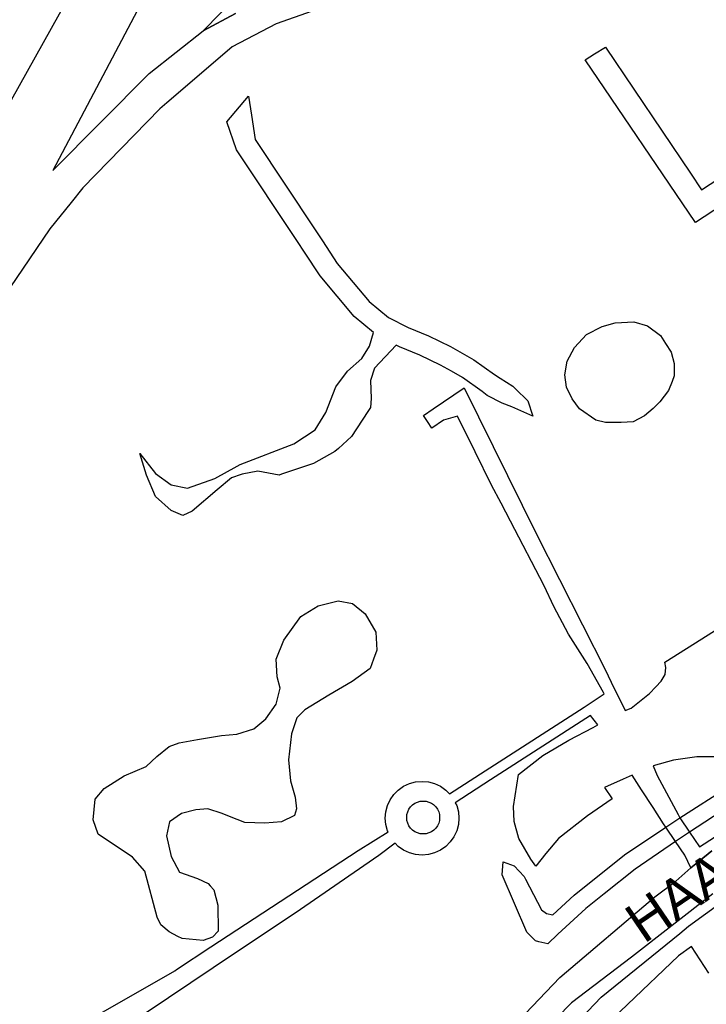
# Model space of a CAD drawing. Header units: metres. Extents: x 89872 to 99175, y 455036 to 468911.
# Tile 33 of 196: x 90915 to 91172, y 464082 to 464452. Entities that reach past the tile are written whole.
import ezdxf
from ezdxf.enums import TextEntityAlignment as Align

# ---------------------------------------------------------------- set-up
doc = ezdxf.new("R2010")
doc.units = ezdxf.units.M
doc.layers.add('Straatnamen doorgaand', color=7, linetype='Continuous')
doc.layers.add('Wegdeel doorgaand', color=1, linetype='Continuous')
doc.layers.add('Waterdeel', color=7, linetype='Continuous', true_color=0x00aaff)
doc.layers.add('Wegdeel', color=7, linetype='Continuous', true_color=0x9a9a9a)

msp = doc.modelspace()

# ---------------------------------------------------------------- linework, layer by layer
at = {"layer": 'Waterdeel', "lineweight": -3}
for p, q in [((90992.3, 464413.45), (91000.42, 464423.03)), ((91000.42, 464423.03), (91001.52, 464415.88)), ((90995.94, 464402.96), (90992.3, 464413.45)), ((91001.52, 464415.88), (91002.91, 464406.75)), ((91002.91, 464406.75), (91025.34, 464372.92)), ((91018.76, 464368.55), (90995.94, 464402.96)), ((91025.34, 464372.92), (91028.09, 464368.77)), ((91021.38, 464364.6), (91018.76, 464368.55)), ((91028.09, 464368.77), (91033.67, 464360.36)), ((91027.33, 464355.62), (91021.38, 464364.6)), ((91033.67, 464360.36), (91045.61, 464346.08)), ((91040.01, 464340.46), (91027.33, 464355.62)), ((91045.61, 464346.08), (91052.87, 464340.05)), ((91047.21, 464334.48), (91040.01, 464340.46)), ((91052.87, 464340.05), (91060.25, 464336.27)), ((91137.86, 464338.04), (91144.87, 464338.41)), ((91144.87, 464338.41), (91150.04, 464336.93)), ((91060.25, 464336.27), (91067.88, 464333.2)), ((91127.15, 464333.61), (91133.06, 464336.69)), ((91133.06, 464336.69), (91137.86, 464338.04)), ((91150.04, 464336.93), (91154.84, 464333.24)), ((91045.73, 464329.26), (91047.21, 464334.48)), ((91067.88, 464333.2), (91076.12, 464329.13)), ((91122.6, 464328.81), (91127.15, 464333.61)), ((91154.84, 464333.24), (91156.76, 464330.34)), ((91042.9, 464324.7), (91045.73, 464329.26)), ((91055.78, 464329.68), (91047.7, 464321.01)), ((91056.96, 464329.08), (91055.78, 464329.68)), ((91064.65, 464325.98), (91056.96, 464329.08)), ((91076.12, 464329.13), (91084.86, 464324.21)), ((91119.89, 464323.64), (91122.6, 464328.81)), ((91156.76, 464330.34), (91158.9, 464327.09)), ((91037.48, 464319.87), (91042.9, 464324.7)), ((91072.43, 464322.14), (91064.65, 464325.98)), ((91084.86, 464324.21), (91092.61, 464318.67)), ((91119.03, 464318.6), (91119.89, 464323.64)), ((91158.9, 464327.09), (91160.01, 464322.78)), ((91047.7, 464321.01), (91046.12, 464316.47)), ((91076.48, 464319.87), (91072.43, 464322.14)), ((91160.01, 464322.78), (91160.01, 464318.13)), ((91033.15, 464314), (91037.48, 464319.87)), ((91046.12, 464316.47), (91046.43, 464309.67)), ((91080.61, 464317.54), (91076.48, 464319.87)), ((91088.02, 464312.24), (91080.61, 464317.54)), ((91092.61, 464318.67), (91094.78, 464317.27)), ((91094.78, 464317.27), (91099.47, 464314.3)), ((91119.65, 464313.92), (91119.03, 464318.6)), ((91160.01, 464318.13), (91159.3, 464316)), ((91029.45, 464304.42), (91033.15, 464314)), ((91099.47, 464314.3), (91100.51, 464313.29)), ((91100.51, 464313.29), (91105.13, 464308.76)), ((91121.74, 464309.49), (91119.65, 464313.92)), ((91157.88, 464312.72), (91154.61, 464308.39)), ((91159.3, 464316), (91157.88, 464312.72)), ((91046.43, 464309.67), (91046.12, 464306.28)), ((91089.91, 464310.76), (91088.02, 464312.24)), ((91095.45, 464307.93), (91089.91, 464310.76)), ((91124.45, 464305.8), (91121.74, 464309.49)), ((91046.12, 464306.28), (91045.12, 464304.76)), ((91099.16, 464306.56), (91095.45, 464307.93)), ((91107.02, 464303.09), (91099.16, 464306.56)), ((91105.13, 464308.76), (91107.02, 464303.09)), ((91130.59, 464301.51), (91124.45, 464305.8)), ((91152.13, 464305.91), (91148.85, 464303.16)), ((91154.61, 464308.39), (91152.13, 464305.91)), ((91025.43, 464297.93), (91029.45, 464304.42)), ((91045.12, 464304.76), (91039.02, 464295.46)), ((91134.24, 464300.68), (91130.59, 464301.51)), ((91148.85, 464303.16), (91144.6, 464300.95)), ((91017.4, 464292.68), (91025.43, 464297.93)), ((91140.18, 464300.68), (91134.24, 464300.68)), ((91144.6, 464300.95), (91140.18, 464300.68)), ((91039.02, 464295.46), (91034.09, 464290.94)), ((90997.34, 464284.96), (91017.4, 464292.68)), ((91034.09, 464290.94), (91032.77, 464289.73)), ((90962.13, 464280.95), (90959.66, 464288.98)), ((90959.66, 464288.98), (90965.53, 464281.56)), ((91032.77, 464289.73), (91024.82, 464285.27)), ((90987.76, 464279.71), (90996.21, 464284.34)), ((90996.21, 464284.34), (90997.34, 464284.96)), ((91024.82, 464285.27), (91012.77, 464281.26)), ((90965.53, 464272.91), (90962.13, 464280.95)), ((90965.53, 464281.56), (90971.4, 464277.24)), ((90977.57, 464276), (90987.76, 464279.71)), ((90994.07, 464279.9), (90988.66, 464275.42)), ((90997.67, 464281.15), (90994.07, 464279.9)), ((90998.07, 464281.29), (90997.67, 464281.15)), ((91003.89, 464282.35), (90998.07, 464281.29)), ((91011.95, 464280.92), (91003.89, 464282.35)), ((91012.77, 464281.26), (91011.95, 464280.92)), ((90971.4, 464277.24), (90977.57, 464276)), ((90971.4, 464267.66), (90965.53, 464272.91)), ((90988.66, 464275.42), (90979.27, 464267.38)), ((90975.84, 464265.83), (90971.4, 464267.66)), ((90979.27, 464267.38), (90975.84, 464265.83)), ((91020.03, 464227.96), (91026.51, 464231.95)), ((91026.51, 464231.95), (91034.05, 464233.82)), ((91034.05, 464233.82), (91039.34, 464232.77)), ((91039.34, 464232.77), (91044.12, 464228.94)), ((91013.69, 464219.08), (91020.03, 464227.96)), ((91044.12, 464228.94), (91048.1, 464222.06)), ((91048.1, 464222.06), (91048.52, 464215.31)), ((91010.79, 464211.92), (91013.69, 464219.08)), ((91048.52, 464215.31), (91047.26, 464211.85)), ((91011.21, 464205.3), (91010.79, 464211.92)), ((91047.26, 464211.85), (91046.02, 464208.42)), ((91046.02, 464208.42), (91039.27, 464203.51)), ((91012.27, 464201.07), (91011.21, 464205.3)), ((91039.27, 464203.51), (91030.55, 464198.46)), ((91010.83, 464194.97), (91012.27, 464201.07)), ((91030.55, 464198.46), (91021.56, 464192.88)), ((91006.87, 464189.53), (91010.83, 464194.97)), ((91021.56, 464192.88), (91018.52, 464189.96)), ((91002.38, 464185.82), (91006.87, 464189.53)), ((91018.52, 464189.96), (91016.55, 464183.86)), ((90981.34, 464181.8), (90990.34, 464183.28)), ((90990.34, 464183.28), (90996.03, 464183.82)), ((90996.03, 464183.82), (91002.38, 464185.82)), ((91016.55, 464183.86), (91015.38, 464174.19)), ((90970.62, 464179.13), (90974.46, 464180.46)), ((90974.46, 464180.46), (90981.34, 464181.8)), ((90965.99, 464175.41), (90970.62, 464179.13)), ((90962.03, 464171.69), (90965.99, 464175.41)), ((91015.38, 464174.19), (91016.19, 464166.25)), ((90953.83, 464168.1), (90962.03, 464171.69)), ((90946.29, 464163.45), (90953.83, 464168.1)), ((91016.19, 464166.25), (91017.92, 464160.16)), ((90942.86, 464159.34), (90946.29, 464163.45)), ((91162.13, 464152.38), (91180.62, 464164.33)), ((90942.22, 464151.66), (90942.86, 464159.34)), ((91017.92, 464160.16), (91018.46, 464155.79)), ((91183.84, 464158.94), (91165.76, 464146.96)), ((90975.31, 464153.98), (90970.81, 464150.92)), ((90980.6, 464155.45), (90975.31, 464153.98)), ((90985.1, 464155.72), (90980.6, 464155.45)), ((90990.53, 464154.01), (90985.1, 464155.72)), ((90993.33, 464152.88), (90990.53, 464154.01)), ((91018.46, 464155.79), (91017.67, 464153.28)), ((90944.08, 464146.23), (90942.22, 464151.66)), ((90970.81, 464150.92), (90969.63, 464145.62)), ((90999.01, 464150.59), (90993.33, 464152.88)), ((91006.56, 464150.34), (90999.01, 464150.59)), ((91012.78, 464150.88), (91006.56, 464150.34)), ((91017.67, 464153.28), (91012.78, 464150.88)), ((91156.83, 464148.95), (91159.5, 464150.68)), ((91159.5, 464150.68), (91162.13, 464152.38)), ((91141.42, 464138.48), (91156.83, 464148.95)), ((91165.76, 464146.96), (91163.17, 464145.24)), ((90956.94, 464137.65), (90944.08, 464146.23)), ((90969.63, 464145.62), (90971.37, 464137.95)), ((91160.49, 464143.47), (91145.34, 464133.17)), ((91163.17, 464145.24), (91160.49, 464143.47)), ((90961.59, 464132.37), (90956.94, 464137.65)), ((90971.37, 464137.95), (90974.56, 464132)), ((91095.54, 464131.03), (91095.93, 464135.83)), ((91095.93, 464135.83), (91100.06, 464134.41)), ((91122.56, 464123.4), (91141.42, 464138.48)), ((90966.12, 464115.16), (90961.59, 464132.37)), ((90974.56, 464132), (90981.32, 464129.63)), ((91100.06, 464134.41), (91103.8, 464130.34)), ((91145.34, 464133.17), (91133.77, 464123.92)), ((90981.32, 464129.63), (90985.29, 464127.78)), ((91104.79, 464109.47), (91095.54, 464131.03)), ((91103.8, 464130.34), (91104.31, 464129.36)), ((91104.31, 464129.36), (91110.31, 464117.85)), ((90985.29, 464127.78), (90986.03, 464126.95)), ((90986.03, 464126.95), (90987.42, 464125.4)), ((90987.42, 464125.4), (90988.89, 464119.58)), ((91114.51, 464116.02), (91122.56, 464123.4)), ((91133.77, 464123.92), (91126.85, 464118.39)), ((90988.89, 464119.58), (90989.04, 464109.91)), ((91110.31, 464117.85), (91112.16, 464116.53)), ((91126.85, 464118.39), (91116.38, 464108.8)), ((90967.59, 464112.25), (90966.12, 464115.16)), ((91112.16, 464116.53), (91114.51, 464116.02)), ((90970.64, 464109.61), (90967.59, 464112.25)), ((90973.93, 464107.93), (90970.64, 464109.61)), ((90989.04, 464109.91), (90986.93, 464107.66)), ((91108.05, 464106.21), (91104.79, 464109.47)), ((90975.54, 464107.1), (90973.93, 464107.93)), ((90983.35, 464106.33), (90975.54, 464107.1)), ((90986.93, 464107.66), (90983.35, 464106.33)), ((91109.26, 464105.92), (91108.05, 464106.21)), ((91112.68, 464105.1), (91109.26, 464105.92)), ((91116.38, 464108.8), (91112.68, 464105.1))]:
    msp.add_line(p, q, dxfattribs=at)
at = {"layer": 'Wegdeel'}
for points in [[(90995.51, 464454.03), (90983.45, 464447.54), (90996.47, 464461.1)], [(91272.88, 464444.26), (91167.98, 464375.62), (91126.6, 464436.74), (91130.1, 464438.92), (91134.25, 464441.48), (91166.08, 464394.13), (91170.28, 464387.88), (91266.95, 464451.13)], [(90925.85, 464068.12), (90972.74, 464095.07), (90973.38, 464095.5), (90986.28, 464104.06), (91041.53, 464140.12), (91052.81, 464147.11), (91052.46, 464147.5), (91051.84, 464149.83), (91051.63, 464152.23), (91051.84, 464154.63), (91052.46, 464156.96), (91053.48, 464159.14), (91054.86, 464161.12), (91056.57, 464162.82), (91058.54, 464164.21), (91060.73, 464165.22), (91063.06, 464165.85), (91065.46, 464166.06), (91067.86, 464165.85), (91070.19, 464165.22), (91072.37, 464164.21), (91074.35, 464162.82), (91075.75, 464161.42), (91089.16, 464170.07), (91126.2, 464193.93), (91133.81, 464198.84), (91133.54, 464199.41), (91127.34, 464210.3), (91120.43, 464221.28), (91114.86, 464231.63), (91111.23, 464239.42), (91098.66, 464263.68), (91095.12, 464270.41), (91091.49, 464277.14), (91085.38, 464289.62), (91078.78, 464303.1), (91073.52, 464301.55), (91069.15, 464298.6), (91067.52, 464301.03), (91065.96, 464303.35), (91069.58, 464305.79), (91081.23, 464313.63), (91108.39, 464258.81), (91134.24, 464207.73), (91137.4, 464201.14), (91139.24, 464197.57), (91141.65, 464192.66), (91143.85, 464193.55), (91150.7, 464198.98), (91153.17, 464201.58), (91155.18, 464203.7), (91156.6, 464206.18), (91156.83, 464208.78), (91156.48, 464210.78), (91183.27, 464227.66)], [(91174.14, 464140.06), (91169.32, 464136.14), (91166.26, 464133.66), (91163.93, 464138.34), (91160.49, 464143.47), (91156.83, 464148.95), (91156.05, 464150.16), (91152.11, 464156.25), (91147.79, 464162.93), (91144.27, 464168.38), (91140.9, 464166.88), (91133.82, 464163.81), (91136.77, 464159.56), (91127.44, 464153.18), (91116.58, 464144.68), (91111.86, 464139.02), (91108.15, 464134.21), (91106.2, 464136.95), (91101.81, 464144.67), (91100.05, 464151), (91099.7, 464156.62), (91101.59, 464168.65), (91110.8, 464175.73), (91120.48, 464181.51), (91129.57, 464186.23), (91131.39, 464187.29), (91128.67, 464190.77), (91091.17, 464166.6), (91077.94, 464158.07), (91078.46, 464156.96), (91079.08, 464154.63), (91079.29, 464152.23), (91079.08, 464149.83), (91078.46, 464147.5), (91077.44, 464145.31), (91076.05, 464143.34), (91074.35, 464141.63), (91072.37, 464140.25), (91070.19, 464139.23), (91067.86, 464138.61), (91065.46, 464138.4), (91063.06, 464138.61), (91060.73, 464139.23), (91058.54, 464140.25), (91056.57, 464141.63), (91055.35, 464142.85), (91049.21, 464138.24), (91017.87, 464116.62), (90995.57, 464101.71), (90961.98, 464079.24)], [(91175.37, 464175.26), (91168.52, 464175.26), (91159.79, 464173.96), (91152.07, 464171.88), (91153.67, 464168.22), (91158, 464160.12), (91161.43, 464153.69), (91162.13, 464152.38), (91165.76, 464146.96), (91169.48, 464141.49), (91186.31, 464152.4)], [(91173.05, 464094.09), (91166.49, 464104.17), (91161.63, 464100.58), (91123.34, 464064.13), (91093.54, 464033.55), (91066.98, 464002.97), (91048.15, 463982.58), (91035.43, 463971.31), (91023.04, 463958.69), (91022.02, 463949.79), (91020.74, 463938.59), (91016.79, 463943.57), (91014.99, 463945.85), (91016.71, 463951.99), (91017.42, 463961.61), (91039.73, 463983.81), (91055.63, 464002.27), (91092.92, 464043.43), (91132.6, 464085.13), (91162.08, 464109.06), (91165.33, 464111.7), (91171.8, 464116.38), (91193.52, 464132.1)]]:
    msp.add_lwpolyline(points, dxfattribs=at)
msp.add_lwpolyline([(91065.9, 464146.35), (91064.82, 464146.44), (91063.78, 464146.72), (91062.81, 464147.17), (91061.93, 464147.79), (91061.16, 464148.55), (91060.55, 464149.43), (91060.09, 464150.41), (91059.81, 464151.45), (91059.72, 464152.52), (91059.81, 464153.6), (91060.09, 464154.64), (91060.55, 464155.61), (91061.16, 464156.49), (91061.93, 464157.26), (91062.81, 464157.87), (91063.78, 464158.33), (91064.82, 464158.61), (91065.9, 464158.7), (91066.97, 464158.61), (91068.01, 464158.33), (91068.99, 464157.87), (91069.73, 464157.35), (91070.63, 464156.49), (91071.24, 464155.61), (91071.7, 464154.64), (91071.83, 464154.14), (91071.98, 464153.6), (91072.07, 464152.52), (91071.98, 464151.45), (91071.7, 464150.41), (91071.24, 464149.43), (91070.63, 464148.55), (91069.87, 464147.79), (91068.99, 464147.17), (91068.01, 464146.72), (91066.97, 464146.44)], close=True, dxfattribs=at)
at = {"layer": 'Wegdeel doorgaand'}
for points in [[(90712.79, 464066.55), (90742.98, 464118.07), (90745.86, 464123.33), (90751.59, 464133.78), (90754.67, 464139.28), (90762.08, 464152.54), (90762.3, 464152.92), (90762.86, 464153.93), (90774.76, 464175.4), (90794.54, 464212.35), (90810.64, 464240.26), (90813.24, 464244.78), (90815.96, 464249.49), (90829.45, 464272.87), (90842.89, 464298.86), (90858.03, 464326.04), (90932.57, 464459.39)], [(91031, 464457.35), (91010.74, 464450.22), (90994.22, 464441.59), (90990.61, 464438.47), (90969.82, 464420.57), (90967.21, 464418.31), (90938.31, 464388.66), (90933.91, 464383.19), (90925.93, 464373.27), (90913.27, 464354.72), (90890.18, 464320.87), (90856.57, 464266.83), (90846.88, 464251.86), (90828.48, 464218.84), (90825.95, 464214.47), (90821.95, 464207.57), (90786.85, 464151.64), (90774.66, 464130.34), (90773.18, 464127.83), (90766.51, 464116.58), (90758.01, 464102.25), (90724.5, 464044.61)], [(90961.05, 464459.68), (90927.04, 464395.19), (90963.15, 464431.51), (90983.45, 464447.54), (90995.51, 464454.03)], [(91073.32, 464046.49), (91117.18, 464092.49), (91152.69, 464122.76), (91160.6, 464128.61), (91166.26, 464133.66), (91169.32, 464136.14), (91174.14, 464140.06)], [(91174.51, 464123.94), (91143.99, 464100.18), (91121.48, 464082.97), (91088.29, 464048.99)]]:
    msp.add_lwpolyline(points, dxfattribs=at)

# ---------------------------------------------------------------- texts
at = {"layer": 'Straatnamen doorgaand'}
msp.add_text('HAAGSE SCHOUWWEG', height=15, rotation=34.2918, dxfattribs=at).set_placement((91238.79, 464175.51), align=Align.MIDDLE_CENTER)

doc.saveas('drawing.dxf')
